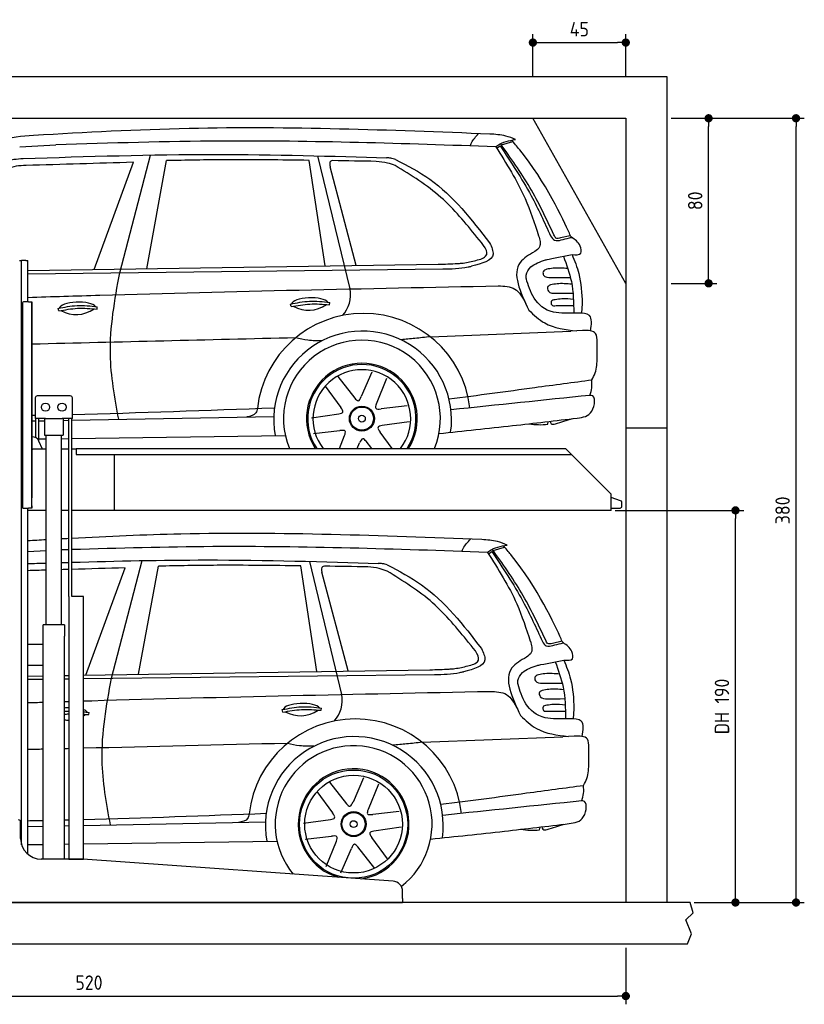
# Model space of a CAD drawing. Header units: millimetres. Extents: x -287 to 6264, y -593 to 4178.
# Tile 3 of 3: x 2465 to 6264, y -593 to 4178. Entities that reach past the tile are written whole.
import ezdxf

# ---------------------------------------------------------------- set-up
doc = ezdxf.new("R2010")
doc.units = ezdxf.units.MM
for name, color, linetype in [('4', 3, 'Continuous'), ('5', 3, 'Continuous'), ('Car', 10, 'Continuous')]:
    doc.layers.add(name, color=color, linetype=linetype)
doc.styles.get("Standard").update_dxf_attribs({"font": 'ISOCP.SHX'})
doc.dimstyles.new('GEN-ISO$0', dxfattribs={"dimscale": 20, "dimtxt": 3.5, "dimasz": 2, "dimexe": 2, "dimexo": 1, "dimgap": 1.5, "dimtad": 1, "dimdec": 1, "dimlfac": 0.1, "dimdsep": 46, "dimtxsty": 'Standard', "dimblk": 'PUNKT', "dimcen": 2, "dimclrd": 256, "dimclre": 256, "dimclrt": 2, "dimadec": 0, "dimazin": 0, "dimtp": 0.1, "dimtm": 0.1, "dimtfac": 0.71, "dimtdec": 1, "dimtmove": 2, "dimatfit": 3, "dimldrblk": 'PUNKT', "dimfxl": 0, "dimtolj": 1, "dimarcsym": 0})

# ---------------------------------------------------------------- blocks, each defined once
blk = doc.blocks.new('PUNKT')
at = {"layer": '4', "color": 0, "linetype": 'ByBlock'}
blk.add_line((-0.5, 0), (-1, 0), dxfattribs=at)
at = {"layer": '4', "color": 0, "linetype": 'ByBlock', "const_width": 0.5}
blk.add_lwpolyline([(-0.25, 0, 1), (0.25, 0, 1)], format="xyb", close=True, dxfattribs=at)
blk = doc.blocks.new('*D11')
at = {"layer": '5', "lineweight": -2}
for p, q in [((200, -320), (200, -593.3)), ((5400, -320), (5400, -593.3)), ((240, -553.3), (5360, -553.3))]:
    blk.add_line(p, q, dxfattribs=at)
at = {"layer": 'DEFPOINTS', "color": 0}
for p in [(200, -300), (5400, -300), (5400, -553.3)]:
    blk.add_point(p, dxfattribs=at)
at = {"layer": '5', "lineweight": -2, "xscale": 40, "yscale": 40, "zscale": 40, "rotation": 180}
blk.add_blockref('PUNKT', (200, -553.3), dxfattribs=at)
at = {"layer": '5', "lineweight": -2, "xscale": 40, "yscale": 40, "zscale": 40}
blk.add_blockref('PUNKT', (5400, -553.3), dxfattribs=at)
at = {"layer": '5', "color": 2, "insert": (2800, -488.3), "char_height": 70, "attachment_point": 5}
blk.add_mtext('\\A1;520', dxfattribs=at)
blk = doc.blocks.new('*D7')
at = {"layer": '5', "lineweight": -2}
for p, q in [((5620, 3700), (5841, 3700)), ((5801, 2940), (5801, 3660)), ((5620, 2900), (5841, 2900))]:
    blk.add_line(p, q, dxfattribs=at)
at = {"layer": 'DEFPOINTS', "color": 0}
for p in [(5600, 3700), (5801, 3700), (5600, 2900)]:
    blk.add_point(p, dxfattribs=at)
at = {"layer": '5', "lineweight": -2, "xscale": 40, "yscale": 40, "zscale": 40}
for p, rotation in [((5801, 3700), 90), ((5801, 2900), 270)]:
    blk.add_blockref('PUNKT', p, dxfattribs=dict(at, rotation=rotation))
at = {"layer": '5', "color": 2, "insert": (5736, 3300), "char_height": 70, "attachment_point": 5, "rotation": 90}
blk.add_mtext('\\A1;80', dxfattribs=at)
blk = doc.blocks.new('*D8')
at = {"layer": '5', "lineweight": -2}
for p, q in [((5620, 3700), (6264.4, 3700)), ((6224.4, -60), (6224.4, 3660)), ((5731.2, -100), (6264.4, -100))]:
    blk.add_line(p, q, dxfattribs=at)
at = {"layer": 'DEFPOINTS', "color": 0}
for p in [(5600, 3700), (6224.4, 3700), (5711.2, -100)]:
    blk.add_point(p, dxfattribs=at)
at = {"layer": '5', "lineweight": -2, "xscale": 40, "yscale": 40, "zscale": 40}
for p, rotation in [((6224.4, 3700), 90), ((6224.4, -100), 270)]:
    blk.add_blockref('PUNKT', p, dxfattribs=dict(at, rotation=rotation))
at = {"layer": '5', "color": 2, "insert": (6159.4, 1800), "char_height": 70, "attachment_point": 5, "rotation": 90}
blk.add_mtext('\\A1;380', dxfattribs=at)
blk = doc.blocks.new('*D9')
at = {"layer": '5', "lineweight": -2}
for p, q in [((5348.6, 1800), (5971.1, 1800)), ((5931.1, -60), (5931.1, 1760)), ((5731.2, -100), (5971.1, -100))]:
    blk.add_line(p, q, dxfattribs=at)
at = {"layer": 'DEFPOINTS', "color": 0}
for p in [(5328.6, 1800), (5931.1, 1800), (5711.2, -100)]:
    blk.add_point(p, dxfattribs=at)
at = {"layer": '5', "lineweight": -2, "xscale": 40, "yscale": 40, "zscale": 40}
for p, rotation in [((5931.1, 1800), 90), ((5931.1, -100), 270)]:
    blk.add_blockref('PUNKT', p, dxfattribs=dict(at, rotation=rotation))
at = {"layer": '5', "color": 2, "insert": (5865.6, 850), "char_height": 70, "attachment_point": 5, "rotation": 90}
blk.add_mtext('\\A1;DH 190', dxfattribs=at)
blk = doc.blocks.new('*D10')
at = {"layer": '5', "lineweight": -2}
for p, q in [((4950, 3900), (4950, 4106.7)), ((5400, 3900), (5400, 4106.7)), ((4990, 4066.7), (5360, 4066.7))]:
    blk.add_line(p, q, dxfattribs=at)
at = {"layer": 'DEFPOINTS', "color": 0}
for p in [(5400, 4066.7), (4950, 3880), (5400, 3880)]:
    blk.add_point(p, dxfattribs=at)
at = {"layer": '5', "lineweight": -2, "xscale": 40, "yscale": 40, "zscale": 40, "rotation": 180}
blk.add_blockref('PUNKT', (4950, 4066.7), dxfattribs=at)
at = {"layer": '5', "lineweight": -2, "xscale": 40, "yscale": 40, "zscale": 40}
blk.add_blockref('PUNKT', (5400, 4066.7), dxfattribs=at)
at = {"layer": '5', "color": 2, "insert": (5175, 4131.7), "char_height": 70, "attachment_point": 5}
blk.add_mtext('\\A1;45', dxfattribs=at)

msp = doc.modelspace()

# ---------------------------------------------------------------- linework, layer by layer
for p, q in [((5400, 2900), (4950, 3700)), ((2464.07, 3010), (2474.07, 3010)), ((2479.07, 3010), (2474.07, 3010)), ((2474.07, 178.78), (2474.07, 3010)), ((2494.07, 3010), (2479.07, 3010)), ((2494.07, 3010), (2504.07, 3010)), ((2504.07, 2811), (2504.07, 3010)), ((2478.07, 2806), (2478.07, 1816)), ((2478.07, 1815), (2478.07, 2805)), ((2507.07, 2811), (2483.07, 2811)), ((2507.07, 2811), (2523.07, 2811)), ((2523.07, 2811), (2523.07, 1861)), ((2523.07, 1822), (2523.07, 2810)), ((2539.57, 2345), (2539.57, 2245)), ((2709.57, 2355), (2549.57, 2355)), ((2719.57, 2245), (2719.57, 2345)), ((2588.78, 2245), (2539.57, 2245)), ((2541.97, 2152.71), (2541.97, 2245)), ((2557.07, 2136.42), (2557.07, 2245)), ((2584.57, 2245), (2584.57, 2165)), ((2588.78, 2245), (2670.36, 2245)), ((2719.57, 2245), (2670.36, 2245)), ((2674.57, 2245), (2674.57, 2165)), ((2702.07, 1383), (2702.07, 2245)), ((2717.17, 1383), (2717.17, 2245)), ((5400, 2200), (5600, 2200)), ((2525.18, 2157), (2523.07, 2157)), ((2584.57, 2165), (2674.57, 2165)), ((2592.07, 1245), (2592.07, 2165)), ((2667.07, 1245), (2667.07, 2165)), ((2574.32, 2097), (2557.24, 2136.03)), ((2738.07, 2100), (5108.57, 2100)), ((2738.07, 2100), (2738.07, 2070)), ((5108.57, 2100), (5328.57, 1878.09)), ((2523.07, 2097), (2528.07, 2097)), ((2592.07, 2097), (2528.07, 2097)), ((2702.07, 2097), (2667.07, 2097)), ((2738.07, 2097), (2717.17, 2097)), ((2738.07, 2070), (5138.31, 2070)), ((2923.07, 1800), (2923.07, 2070)), ((5328.57, 1800), (5328.57, 1878.09)), ((2523.07, 1810), (2523.07, 1822)), ((2523.07, 1822), (2523.07, 1811)), ((2483.07, 1810), (2507.07, 1810)), ((2504.07, 134.01), (2504.07, 1810)), ((2592.07, 1800), (2504.07, 1800)), ((2523.07, 1810), (2507.07, 1810)), ((2702.07, 1800), (2667.07, 1800)), ((5328.57, 1800), (2717.17, 1800)), ((2773.62, 1383), (2719.62, 1383)), ((2680.82, 1245), (2578.32, 1245)), ((2578.32, 110), (2578.32, 1245)), ((2680.82, 1245), (2680.82, 1190)), ((2578.32, 1150), (2504.07, 1150)), ((2578.32, 1042), (2578.32, 1158)), ((2680.82, 1050), (2680.82, 1190)), ((2504.07, 1050), (2578.32, 1050)), ((2680.82, 110), (2680.82, 1050)), ((2469.07, 210), (2469.07, 290)), ((2767.3, 110), (2569.07, 110)), ((4272.61, 3.3), (2770.84, 109.87)), ((4319.07, -80), (4319.07, -46.58)), ((4319.07, -80), (4319.07, -100)), ((1994.07, -100), (3024.07, -100)), ((3024.07, -100), (4054.07, -100)), ((4054.07, -100), (4319.07, -100)), ((5600, -300), (5600, -300))]:
    msp.add_line(p, q)
for points in [[(5600, -100), (5600, 3900), (0, 3900), (0, -300), (5600, -300), (5698.53, -300), (5718.66, -252.06), (5691.11, -184.27), (5726.08, -150.37), (5711.24, -100), (200, -100), (200, 3700), (5400, 3700), (5400, -100)], [(2702.07, 1383), (2702.07, 110), (2773.62, 110), (2773.62, 1383)], [(2773.62, 1383), (2717.17, 1383)]]:
    msp.add_lwpolyline(points)
msp.add_lwpolyline([(5328.57, 1811), (5372.57, 1811, 0.4142136), (5380.57, 1819), (5380.57, 1839.19, 0.3249197), (5375.04, 1846.8), (5328.57, 1861.9)], format="xyb")
for centre in [(2589.57, 2300), (2669.57, 2300)]:
    msp.add_circle(centre, 20)
for centre, radius, start, end in [((2483.07, 2806), 5, 90, 180), ((2549.57, 2345), 10, 90, 180), ((2709.57, 2345), 10, 0, 90), ((2525.18, 2122), 35, 23.62938, 90), ((2483.07, 1815), 5, 180, 270), ((2459.07, 290), 10, 0, 90), ((2569.07, 210), 100, 180, 270), ((2767.3, 60), 50, 85.94065, 90), ((4269.07, -46.58), 50, 0, 85.94065)]:
    msp.add_arc(centre, radius, start, end)
at = {"layer": 'Car'}
for p, q in [((4797.33, 3570.67), (4853.03, 3587.48)), ((2464.62, 3561.74), (2639.44, 3571.25)), ((4774.49, 3554.32), (4791.03, 3566.29)), ((2824.91, 2966.62), (3014.96, 3486.55)), ((2948.88, 2951.68), (3097.75, 3521.72)), ((3079.73, 2970.61), (3176.18, 3494.59)), ((3943.92, 2984.15), (3866.03, 3495.93)), ((4064.67, 2873.04), (3909.23, 3517.82)), ((4094.59, 2987.04), (3968.26, 3464.88)), ((5131.24, 3130.94), (5084.45, 3120.68)), ((5042.51, 3020.25), (5139.58, 3039.66)), ((2504.07, 2961.61), (4491.65, 2992.73)), ((2504.07, 2946.55), (4513.15, 2969.72)), ((5103.73, 2928.38), (5131.76, 2928.42)), ((5122.43, 2852.63), (5144.18, 2852.76)), ((2654.04, 2766.5), (2651.12, 2778.49)), ((2839.07, 2775.28), (2840.53, 2786.4)), ((3779.46, 2787.41), (3776.53, 2799.4)), ((3964.49, 2796.18), (3965.95, 2807.3)), ((5062.88, 2791.94), (5128.16, 2792.35)), ((5128.16, 2792.35), (5147.51, 2792.43)), ((5189.06, 2803.21), (5185.12, 2754.82)), ((4453.48, 2641.39), (5134.55, 2668.52)), ((5189.98, 2671.19), (5134.55, 2668.52)), ((4005.05, 2448.86), (4087.17, 2343.68)), ((4170.2, 2469.31), (4118.87, 2351.82)), ((4241.56, 2439.11), (4191.54, 2315.41)), ((3943.22, 2402.16), (4019.3, 2298.96)), ((4341.85, 2306.31), (4214.44, 2292.02)), ((2717.17, 2236.88), (3694.72, 2255.44)), ((3878.36, 2248.91), (4010.5, 2267.43)), ((2523.07, 2233.19), (2541.97, 2233.55)), ((2557.07, 2233.84), (2584.57, 2234.36)), ((2674.57, 2236.07), (2702.07, 2236.59)), ((4351.38, 2229.41), (4219.23, 2210.89)), ((5021.83, 2217.05), (5024.47, 2230.59)), ((2667.07, 2147.45), (2702.07, 2147.95)), ((2717.17, 2148.17), (3750.85, 2162.96)), ((3887.88, 2172), (4015.3, 2186.29)), ((4012.76, 2100), (4038.2, 2162.91)), ((4268.94, 2100), (4210.43, 2179.36)), ((2557.07, 2145.88), (2592.07, 2146.38)), ((4099.29, 2100), (4110.86, 2126.5)), ((4169.61, 2100), (4142.56, 2134.64)), ((4757.33, 1605.67), (4813.03, 1622.48)), ((2504.07, 1601.06), (2592.07, 1605.85)), ((4734.49, 1589.32), (4751.03, 1601.29)), ((2908.88, 986.68), (3057.75, 1556.72)), ((3039.73, 1005.61), (3136.18, 1529.59)), ((3903.92, 1019.15), (3826.03, 1530.93)), ((4024.67, 908.04), (3869.23, 1552.82)), ((2784.91, 1001.62), (2974.96, 1521.55)), ((4054.59, 1022.04), (3928.26, 1499.88)), ((5091.24, 1165.94), (5044.45, 1155.68)), ((5002.51, 1055.25), (5099.58, 1074.66)), ((2773.62, 1001.46), (4451.65, 1027.73)), ((2773.62, 985.12), (4473.15, 1004.72)), ((2504.07, 997.24), (2578.32, 998.4)), ((2504.07, 982.01), (2578.32, 982.86)), ((2680.82, 1000), (2702.07, 1000.34)), ((2680.82, 984.05), (2702.07, 984.29)), ((5063.73, 963.38), (5091.76, 963.42)), ((5082.43, 887.63), (5104.18, 887.76)), ((2799.07, 810.28), (2800.53, 821.4)), ((3739.46, 822.41), (3736.53, 834.4)), ((3924.49, 831.18), (3925.95, 842.3)), ((5022.88, 826.94), (5088.16, 827.35)), ((5088.16, 827.35), (5107.51, 827.43)), ((5149.06, 838.21), (5145.12, 789.82)), ((4413.48, 676.39), (5094.55, 703.52)), ((5149.98, 706.19), (5094.55, 703.52)), ((3965.05, 483.86), (4047.17, 378.68)), ((4130.2, 504.31), (4078.87, 386.82)), ((3903.22, 437.16), (3979.3, 333.96)), ((4201.56, 474.11), (4151.54, 350.41)), ((4301.85, 341.31), (4174.44, 327.02)), ((2773.62, 273.71), (3654.72, 290.44)), ((3838.36, 283.91), (3970.5, 302.43)), ((2504.07, 268.59), (2578.32, 270)), ((2680.82, 271.95), (2702.07, 272.35)), ((4311.38, 264.41), (4179.23, 245.89)), ((4981.83, 252.05), (4984.47, 265.59)), ((2773.62, 184.55), (3710.85, 197.96)), ((3847.88, 207), (3975.3, 221.29)), ((3948.17, 74.21), (3998.2, 197.91)), ((4246.52, 111.16), (4170.43, 214.36)), ((2504.07, 180.69), (2578.32, 181.75)), ((2680.82, 183.22), (2702.07, 183.52)), ((4019.53, 44.01), (4070.86, 161.5)), ((4184.68, 64.46), (4102.56, 169.64))]:
    msp.add_line(p, q, dxfattribs=at)
for centre, radius in [((4121.63, 2244.7), 60.48), ((4121.63, 2244.7), 56.18), ((4121.63, 2244.7), 16.64), ((4081.63, 279.7), 262.27), ((4081.63, 279.7), 236.71), ((4081.63, 279.7), 60.48), ((4081.63, 279.7), 56.18), ((4081.63, 279.7), 16.64)]:
    msp.add_circle(centre, radius, dxfattribs=at)
for centre, radius, start, end in [((3917.53, 2845.64), 149.67, 317.28887, 10.54895), ((4130.47, 2236.56), 517.9, 6.67103, 173.59489), ((4125.17, 2238.34), 430.79, 351.99458, 190.1732), ((4121.85, 2244.99), 379.96, 337.56823, 202.43177), ((4121.85, 2244.99), 268.2, 327.27665, 212.72335), ((4121.63, 2244.7), 262.27, 326.5156, 213.4844), ((4121.63, 2244.7), 236.71, 322.31821, 217.68179), ((4986.81, 2551.4), 336.18, 260.57296, 275.97981), ((3877.53, 880.64), 149.67, 317.28887, 10.54895), ((4090.47, 271.56), 517.9, 6.67103, 173.59489), ((4085.17, 273.34), 430.79, 351.99458, 190.1732), ((4081.85, 279.99), 379.96, 307.38766, 219.63733), ((4081.85, 279.99), 268.2, 277.78641, 254.0949), ((4946.81, 586.4), 336.18, 260.57296, 275.97981)]:
    msp.add_arc(centre, radius, start, end, dxfattribs=at)
for centre, major_axis, ratio, start_param, end_param in [((3870.06, 2799.92), (-89.31, -1.95), 0.3344392, 3.3616366, 6.2046976), ((2744.64, 2779.01), (-89.31, -1.95), 0.3344392, 3.3616366, 6.2046976), ((2725.26, 3172.32), (-19.63, 423.31), 0.577039, 2.8101265, 3.4780899), ((3850.67, 3193.23), (-19.63, 423.31), 0.577039, 2.8101265, 3.4780899), ((3830.06, 834.92), (-89.31, -1.95), 0.3344392, 3.3616366, 6.2046976), ((2704.64, 814.01), (-89.31, -1.95), 0.3344392, 4.733902, 4.9750838), ((2704.64, 814.01), (-89.31, -1.95), 0.3344392, 3.3616366, 3.8226772), ((2685.26, 1207.32), (-19.63, 423.31), 0.577039, 3.4302794, 3.4780899), ((3810.67, 1228.23), (-19.63, 423.31), 0.577039, 2.8101265, 3.4780899), ((2685.26, 1207.32), (-19.63, 423.31), 0.577039, 3.0432791, 3.1300491)]:
    msp.add_ellipse(centre, major_axis=major_axis, ratio=ratio, start_param=start_param, end_param=end_param, dxfattribs=at)
for points, knots in [([(4742.1, 3623.38), (4256.11, 3642.16), (3519.02, 3670.63), (2782.94, 3631.3), (2532.2, 3616.31)], [0, 0, 0, 0, 145.7767006, 221.0985088, 221.0985088, 221.0985088, 221.0985088]), ([(4646.34, 3565.88), (4648.08, 3570.93), (4657.2, 3593.09), (4674.12, 3611.32), (4687.29, 3625.5)], [4.316682, 4.316682, 4.316682, 4.316682, 5.9365396, 11.6175095, 11.6175095, 11.6175095, 11.6175095]), ([(5126.91, 3142.9), (5098.31, 3206.1), (5006.48, 3404.62), (4866.8, 3570.04), (4848.2, 3593.57)], [0.1182913, 0.1182913, 0.1182913, 0.1182913, 60.4852673, 65.0325318, 65.0325318, 65.0325318, 65.0325318]), ([(2482, 3505.27), (2791.13, 3514.93), (3388.1, 3533.59), (3985.02, 3516.67), (4241.41, 3507.82)], [0, 0, 0, 0, 92.7570751, 179.1287087, 179.1287087, 179.1287087, 179.1287087]), ([(3866.03, 3495.93), (3730.92, 3497.75), (3500.95, 3500.85), (3271.02, 3496.49), (3176.18, 3494.59)], [0, 0, 0, 0, 40.5335951, 68.9891973, 68.9891973, 68.9891973, 68.9891973]), ([(4918.33, 2920.66), (4917.04, 2927.26), (4915.6, 2948.38), (4929.8, 2967.03), (4939.65, 2979.97)], [2.7038646, 2.7038646, 2.7038646, 2.7038646, 4.7204603, 9.2862259, 9.2862259, 9.2862259, 9.2862259]), ([(5168.29, 2755.36), (5121.95, 2754.96), (4970.07, 2749.4), (4933.87, 2866.44), (4918.33, 2920.66)], [0, 0, 0, 0, 6.4981703, 24.7592298, 24.7592298, 24.7592298, 24.7592298]), ([(2504.07, 2832.08), (2620.44, 2835.84), (3379.49, 2859.45), (4138.78, 2874.86), (4781.65, 2887.91)], [870.0259392, 870.0259392, 870.0259392, 870.0259392, 1219.3276324, 3148.3023172, 3148.3023172, 3148.3023172, 3148.3023172]), ([(4543.49, 2341.25), (4686.61, 2357.58), (4909.14, 2389.97), (5147.18, 2420.51), (5235.31, 2432.73)], [5.2962287, 5.2962287, 5.2962287, 5.2962287, 47.3764473, 75.5248622, 75.5248622, 75.5248622, 75.5248622]), ([(4702.1, 1658.38), (4216.11, 1677.16), (3554.11, 1702.73), (2892.93, 1673.61), (2717.17, 1664.16)], [0, 0, 0, 0, 145.7767006, 198.5725088, 198.5725088, 198.5725088, 198.5725088]), ([(4729.88, 1596.65), (4286.39, 1611.88), (3615.47, 1634.92), (2944.59, 1616.72), (2717.17, 1609.85)], [0, 0, 0, 0, 1330.7252911, 2013.1704809, 2013.1704809, 2013.1704809, 2013.1704809]), ([(4606.34, 1600.88), (4608.08, 1605.93), (4617.2, 1628.09), (4634.12, 1646.32), (4647.29, 1660.5)], [4.316682, 4.316682, 4.316682, 4.316682, 5.9365396, 11.6175095, 11.6175095, 11.6175095, 11.6175095]), ([(5086.91, 1177.9), (5058.31, 1241.1), (4966.48, 1439.62), (4826.8, 1605.04), (4808.2, 1628.57)], [0.1182913, 0.1182913, 0.1182913, 0.1182913, 60.4852673, 65.0325318, 65.0325318, 65.0325318, 65.0325318]), ([(2717.17, 1548.62), (2934.57, 1554.83), (3439.82, 1565.99), (3945.02, 1551.67), (4201.41, 1542.82)], [27.5222737, 27.5222737, 27.5222737, 27.5222737, 92.7570751, 179.1287087, 179.1287087, 179.1287087, 179.1287087]), ([(3826.03, 1530.93), (3690.92, 1532.75), (3460.95, 1535.85), (3231.02, 1531.49), (3136.18, 1529.59)], [0, 0, 0, 0, 40.5335951, 68.9891973, 68.9891973, 68.9891973, 68.9891973]), ([(4878.33, 955.66), (4877.04, 962.26), (4875.6, 983.38), (4889.8, 1002.03), (4899.65, 1014.97)], [2.7038646, 2.7038646, 2.7038646, 2.7038646, 4.7204603, 9.2862259, 9.2862259, 9.2862259, 9.2862259]), ([(5128.29, 790.36), (5081.95, 789.96), (4930.07, 784.4), (4893.87, 901.44), (4878.33, 955.66)], [0, 0, 0, 0, 6.4981703, 24.7592298, 24.7592298, 24.7592298, 24.7592298]), ([(2773.62, 876.71), (2786.81, 877.11), (3442.71, 896.55), (4098.78, 909.86), (4741.65, 922.91)], [1179.7284605, 1179.7284605, 1179.7284605, 1179.7284605, 1219.3276324, 3148.3023172, 3148.3023172, 3148.3023172, 3148.3023172]), ([(4503.49, 376.25), (4646.61, 392.58), (4869.14, 424.97), (5107.18, 455.51), (5195.31, 467.73)], [5.2962287, 5.2962287, 5.2962287, 5.2962287, 47.3764473, 75.5248622, 75.5248622, 75.5248622, 75.5248622])]:
    msp.add_open_spline(points, degree=3, knots=knots, dxfattribs=at)
for points in [[(2532.2, 3616.31), (2367.6, 3590.89), (2198.59, 3493.34)], [(4769.88, 3561.65), (3439.44, 3589.32), (2639.44, 3571.25)], [(4865.97, 3597.04), (4818.48, 3613.89), (4742.1, 3623.38)], [(4769.69, 3561.51), (4779.13, 3568.67), (4865.78, 3596.91)], [(4769.87, 3561.58), (4911.96, 3311.61), (4977.56, 3130.69)], [(4791.03, 3566.29), (4941.52, 3324.9), (5035.95, 3129.72)], [(5051.88, 3135.69), (4935, 3365.05), (4792.56, 3577.34)], [(2310.79, 3434.1), (2391.52, 3490.05), (2482, 3505.27)], [(3014.96, 3486.55), (2496.15, 3471.26)], [(3980.18, 3494.78), (3970.83, 3491.97), (3968.26, 3464.88)], [(4190.86, 3490.95), (3980.18, 3494.78)], [(4283.71, 3470.73), (4245.66, 3483.1), (4190.86, 3490.95)], [(4284.7, 3500.63), (4261.88, 3506.59), (4241.41, 3507.82)], [(4284.7, 3500.63), (4450.77, 3404.16), (4740.64, 3095.89)], [(2496.15, 3471.26), (2404.83, 3452.16), (2382.42, 3433.12)], [(4678.88, 3124.56), (4504.58, 3316.61), (4283.71, 3470.73)], [(4697.38, 3017.48), (4720.94, 3031.09), (4678.88, 3124.56)], [(4977.74, 3130.83), (4982.25, 3077.07), (4959.13, 3053.96)], [(5084.45, 3120.68), (5061.91, 3119.65), (5051.88, 3135.69)], [(5126.78, 3120.63), (5138.28, 3122.5)], [(5137.47, 3123.04), (5131.71, 3130.14), (5126.91, 3142.9)], [(5139.58, 3039.66), (5181.73, 3046.33), (5178.96, 3080.88), (5137.47, 3123.04)], [(4740.64, 3095.89), (4757.18, 3040.86), (4653.47, 2983.19)], [(4959.13, 3053.96), (4888.7, 3001.6), (4930.4, 2770.46)], [(4604.77, 2997.36), (4635.84, 3002.44), (4697.38, 3017.48)], [(5098.1, 3031.37), (5136.28, 2908.5), (5148.33, 2755.15)], [(5139.58, 3039.66), (5172.44, 2947.43), (5189.06, 2803.21)], [(4491.65, 2992.73), (4584.8, 2996.18), (4604.77, 2997.36)], [(4513.15, 2969.72), (4636.32, 2979.43), (4653.47, 2983.19)], [(5016.79, 2968.23), (4999.77, 2956.52), (5002.12, 2939.53), (5038.42, 2927.94)], [(5119.2, 2971.59), (5048.08, 2973.25), (5016.79, 2968.23)], [(2944.15, 2241.19), (2903.8, 2555.73), (2948.88, 2951.68)], [(5038.42, 2927.94), (5103.73, 2928.38)], [(4781.65, 2887.91), (4862.54, 2872.58), (4915.12, 2802.92)], [(5035.5, 2892.48), (5022.7, 2884.24), (5025.78, 2862.08), (5062.05, 2852.23)], [(5137.9, 2895.85), (5066.79, 2897.5), (5035.5, 2892.48)], [(3776.53, 2799.4), (3867.58, 2813.45), (3965.95, 2807.3)], [(5057.5, 2820.73), (5038.97, 2812.55), (5041.24, 2795.78), (5062.88, 2791.94)], [(5057.12, 2852.2), (5122.43, 2852.63)], [(5146.56, 2821.96), (5090.78, 2824.7), (5057.5, 2820.73)], [(2651.12, 2778.49), (2742.16, 2792.54), (2840.53, 2786.4)], [(2654.04, 2766.5), (2744.64, 2779.01), (2839.07, 2775.28)], [(3779.46, 2787.41), (3870.06, 2799.92), (3964.49, 2796.18)], [(4930.4, 2770.46), (5007.29, 2707.98), (5162.63, 2669.87)], [(5228.89, 2669.66), (5223.56, 2744.18), (5168.29, 2755.36)], [(5261.17, 2614.83), (5253.71, 2657.12), (5189.98, 2671.19)], [(3929.24, 2622), (3860.06, 2624.25), (3800.85, 2636.01)], [(4453.48, 2641.39), (4378.08, 2633.16), (4311.59, 2626.71)], [(5261.09, 2540.86), (5261.17, 2614.83)], [(5235.31, 2432.73), (5251.57, 2466.05), (5261.09, 2540.86)], [(5226.4, 2357.35), (5235.3, 2393.68), (5235.31, 2432.73)], [(4087.17, 2343.68), (4103.96, 2331.14), (4118.87, 2351.82)], [(5165.21, 2247.3), (5235.61, 2281.21), (5231.87, 2357.35), (5226.4, 2357.35)], [(3615.81, 2294.33), (3608.47, 2272.13), (3564.17, 2252.96)], [(4010.5, 2267.43), (4029.76, 2275.7), (4019.3, 2298.96)], [(4191.54, 2315.41), (4189.07, 2294.59), (4214.44, 2292.02)], [(4494.8, 2172.38), (4851.82, 2210.66), (5165.21, 2247.3)], [(5059.02, 2218.56), (5141.79, 2244.51)], [(4219.23, 2210.89), (4199.98, 2202.62), (4210.43, 2179.36)], [(5032.97, 2231.59), (5038.29, 2220.06), (5059.02, 2218.56)], [(4038.2, 2162.91), (4040.67, 2183.72), (4015.3, 2186.29)], [(4142.56, 2134.64), (4125.78, 2147.18), (4110.86, 2126.5)], [(4825.97, 1632.04), (4778.48, 1648.89), (4702.1, 1658.38)], [(4729.69, 1596.51), (4739.13, 1603.67), (4825.78, 1631.91)], [(4729.87, 1596.58), (4871.96, 1346.61), (4937.56, 1165.69)], [(4751.03, 1601.29), (4901.52, 1359.9), (4995.95, 1164.72)], [(5011.88, 1170.69), (4895, 1400.05), (4752.56, 1612.34)], [(3940.18, 1529.78), (3930.83, 1526.97), (3928.26, 1499.88)], [(4150.86, 1525.95), (3940.18, 1529.78)], [(4244.7, 1535.63), (4221.88, 1541.59), (4201.41, 1542.82)], [(4244.7, 1535.63), (4410.77, 1439.16), (4700.64, 1130.89)], [(4243.71, 1505.73), (4205.66, 1518.1), (4150.86, 1525.95)], [(4638.88, 1159.56), (4464.58, 1351.61), (4243.71, 1505.73)], [(4657.38, 1052.48), (4680.94, 1066.09), (4638.88, 1159.56)], [(4937.74, 1165.83), (4942.25, 1112.07), (4919.13, 1088.96)], [(5044.45, 1155.68), (5021.91, 1154.65), (5011.88, 1170.69)], [(5086.78, 1155.63), (5098.28, 1157.5)], [(5097.47, 1158.04), (5091.71, 1165.14), (5086.91, 1177.9)], [(5099.58, 1074.66), (5141.73, 1081.33), (5138.96, 1115.88), (5097.47, 1158.04)], [(4700.64, 1130.89), (4717.18, 1075.86), (4613.47, 1018.19)], [(4564.77, 1032.36), (4595.84, 1037.44), (4657.38, 1052.48)], [(4919.13, 1088.96), (4848.7, 1036.6), (4890.4, 805.46)], [(5058.1, 1066.37), (5096.28, 943.5), (5108.33, 790.15)], [(5099.58, 1074.66), (5132.44, 982.43), (5149.06, 838.21)], [(4451.65, 1027.73), (4544.8, 1031.18), (4564.77, 1032.36)], [(4473.15, 1004.72), (4596.32, 1014.43), (4613.47, 1018.19)], [(4976.79, 1003.23), (4959.77, 991.52), (4962.12, 974.53), (4998.42, 962.94)], [(5079.2, 1006.59), (5008.08, 1008.25), (4976.79, 1003.23)], [(2904.15, 276.19), (2863.8, 590.73), (2908.88, 986.68)], [(4998.42, 962.94), (5063.73, 963.38)], [(4741.65, 922.91), (4822.54, 907.58), (4875.12, 837.92)], [(4995.5, 927.48), (4982.7, 919.24), (4985.78, 897.08), (5022.05, 887.23)], [(5097.9, 930.85), (5026.79, 932.5), (4995.5, 927.48)], [(5017.12, 887.2), (5082.43, 887.63)], [(5106.56, 856.96), (5050.78, 859.7), (5017.5, 855.73)], [(3736.53, 834.4), (3827.58, 848.45), (3925.95, 842.3)], [(3739.46, 822.41), (3830.06, 834.92), (3924.49, 831.18)], [(5017.5, 855.73), (4998.97, 847.55), (5001.24, 830.78), (5022.88, 826.94)], [(4890.4, 805.46), (4967.29, 742.98), (5122.63, 704.87)], [(5188.89, 704.66), (5183.56, 779.18), (5128.29, 790.36)], [(3889.24, 657), (3820.06, 659.25), (3760.85, 671.01)], [(4413.48, 676.39), (4338.08, 668.16), (4271.59, 661.71)], [(5221.17, 649.83), (5213.71, 692.12), (5149.98, 706.19)], [(5221.09, 575.86), (5221.17, 649.83)], [(5195.31, 467.73), (5211.57, 501.05), (5221.09, 575.86)], [(5186.4, 392.35), (5195.3, 428.68), (5195.31, 467.73)], [(4047.17, 378.68), (4063.96, 366.14), (4078.87, 386.82)], [(5125.21, 282.3), (5195.61, 316.21), (5191.87, 392.35), (5186.4, 392.35)], [(4151.54, 350.41), (4149.07, 329.59), (4174.44, 327.02)], [(3575.81, 329.33), (3568.47, 307.13), (3524.17, 287.96)], [(3970.5, 302.43), (3989.76, 310.7), (3979.3, 333.96)], [(4179.23, 245.89), (4159.98, 237.62), (4170.43, 214.36)], [(4454.8, 207.38), (4811.82, 245.66), (5125.21, 282.3)], [(4992.97, 266.59), (4998.29, 255.06), (5019.02, 253.56)], [(5019.02, 253.56), (5101.79, 279.51)], [(3998.2, 197.91), (4000.67, 218.72), (3975.3, 221.29)], [(4102.56, 169.64), (4085.78, 182.18), (4070.86, 161.5)]]:
    msp.add_spline(points, degree=3, dxfattribs=at)
for points, end_tangent in [([(5035.95, 3129.72), (5055.06, 3108.88), (5086.64, 3110.36)], (0.9711998, 0.2382666)), ([(5086.64, 3110.36), (5126.78, 3120.63)], (0.9825796, 0.185842)), ([(4995.95, 1164.72), (5015.06, 1143.88), (5046.64, 1145.36)], (0.9711998, 0.2382666)), ([(5046.64, 1145.36), (5086.78, 1155.63)], (0.9825796, 0.185842))]:
    msp.add_spline(points, degree=3, dxfattribs=dict(at, end_tangent=end_tangent))
for points in [[(4939.65, 2979.97), (4958.88, 2995.66), (4984.93, 3004.62), (5010.98, 3013.57)], [(5010.98, 3013.57), (5014.88, 3014.98), (5019.41, 3015.6), (5042.51, 3020.25)], [(3800.85, 2636.01), (3374.92, 2625.73), (2948.99, 2615.45), (2523.07, 2605.17)], [(5226.4, 2357.35), (5001.99, 2333.95), (4777.59, 2310.56), (4553.19, 2287.16)], [(2719.57, 2265.16), (3045.93, 2272.77), (3372.2, 2285.02), (3698.46, 2297.48)], [(2523.07, 2261.15), (2528.57, 2261.25), (2534.07, 2261.35), (2539.57, 2261.45)], [(2592.07, 1657.18), (2562.73, 1655.49), (2533.4, 1653.76), (2504.07, 1652.02)], [(2702.07, 1663.35), (2690.4, 1662.72), (2678.73, 1662.07), (2667.07, 1661.43)], [(2702.07, 1609.39), (2690.4, 1609.04), (2678.73, 1608.68), (2667.07, 1608.33)], [(2504.07, 1542.21), (2533.4, 1543.12), (2562.73, 1544.03), (2592.07, 1544.92)], [(2667.07, 1547.17), (2678.73, 1547.51), (2690.4, 1547.85), (2702.07, 1548.19)], [(2592.07, 1510.27), (2562.73, 1509.4), (2533.4, 1508.54), (2504.07, 1507.67)], [(2702.07, 1513.51), (2690.4, 1513.17), (2678.73, 1512.82), (2667.07, 1512.48)], [(2974.96, 1521.55), (2889.03, 1519.02), (2803.1, 1516.49), (2717.17, 1513.96)], [(4970.98, 1048.57), (4974.88, 1049.98), (4979.41, 1050.6), (5002.51, 1055.25)], [(4899.65, 1014.97), (4918.88, 1030.66), (4944.93, 1039.62), (4970.98, 1048.57)], [(2504.07, 868.36), (2528.82, 869.16), (2553.57, 869.94), (2578.32, 870.72)], [(2680.82, 873.91), (2687.9, 874.12), (2694.98, 874.34), (2702.07, 874.56)], [(2680.82, 825.77), (2687.89, 826.58), (2694.97, 827.19), (2702.07, 827.54)], [(2680.82, 812.07), (2687.89, 812.85), (2694.97, 813.47), (2702.07, 813.88)], [(2773.62, 824.45), (2782.59, 823.51), (2791.56, 822.45), (2800.53, 821.4)], [(2773.62, 812.34), (2782.1, 811.71), (2790.58, 810.99), (2799.07, 810.28)], [(3760.85, 671.01), (3431.77, 663.07), (3102.69, 655.13), (2773.62, 647.18)], [(2578.32, 642.47), (2553.57, 641.87), (2528.82, 641.27), (2504.07, 640.67)], [(2702.07, 645.45), (2694.98, 645.28), (2687.9, 645.11), (2680.82, 644.94)], [(5186.4, 392.35), (4961.99, 368.95), (4737.59, 345.56), (4513.19, 322.16)], [(2504.07, 296.53), (2528.82, 296.97), (2553.57, 297.44), (2578.32, 297.95)], [(2680.82, 300.19), (2687.9, 300.35), (2694.98, 300.52), (2702.07, 300.69)], [(2773.62, 302.48), (3068.62, 310.13), (3363.54, 321.22), (3658.46, 332.48)]]:
    msp.add_open_spline(points, degree=3, dxfattribs=at)

# ---------------------------------------------------------------- dimensions: what is measured, and where the dimension line sits
at = {"layer": '5'}
for base, p1, p2, picture, middle in [((5400, 4066.65), (4950, 3880), (5400, 3880), '*D10', (5175, 4131.65)), ((5400, -553.28), (200, -300), (5400, -300), '*D11', (2800, -488.27))]:
    dim = msp.add_linear_dim(base=base, p1=p1, p2=p2, dimstyle='GEN-ISO$0', override={"dimlfac": 0.1}, dxfattribs=at)
    dim.commit()
    dim.dimension.update_dxf_attribs({"geometry": picture, "text_midpoint": middle})
for base, p1, picture, middle in [((5801, 3700), (5600, 2900), '*D7', (5736, 3300)), ((6224.42, 3700), (5711.24, -100), '*D8', (6159.42, 1800))]:
    dim = msp.add_linear_dim(base=base, p1=p1, p2=(5600, 3700), angle=90, dimstyle='GEN-ISO$0', override={"dimlfac": 0.1}, dxfattribs=at)
    dim.commit()
    dim.dimension.update_dxf_attribs({"geometry": picture, "text_midpoint": middle})
dim = msp.add_linear_dim(base=(5931.11, 1800), p1=(5711.24, -100), p2=(5328.57, 1800), angle=90, text='DH <>', dimstyle='GEN-ISO$0', override={"dimlfac": 0.1}, dxfattribs=at)
dim.commit()
dim.dimension.update_dxf_attribs({"geometry": '*D9', "text_midpoint": (5865.62, 850)})

doc.saveas('drawing.dxf')
